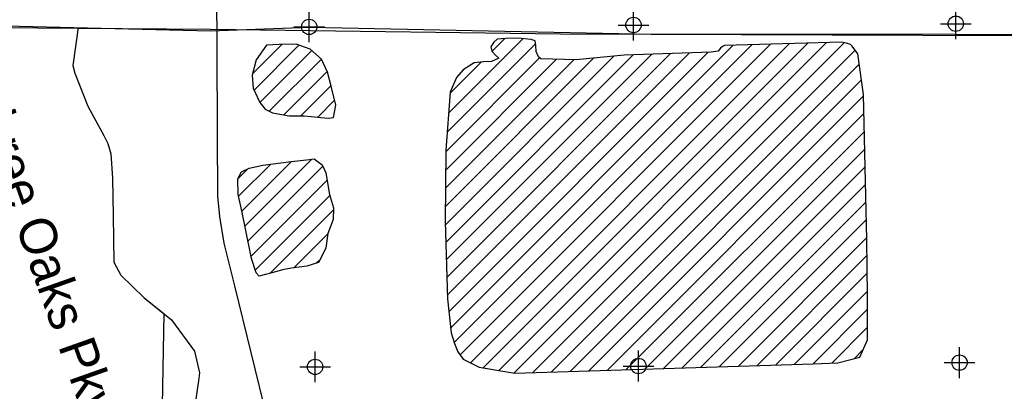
# Model space of a CAD drawing. Extents: x 164148 to 384280, y 737816 to 848299.
# Tile 14 of 41: x 236987 to 253013, y 779570 to 785614. Entities that reach past the tile are written whole.
import ezdxf

# ---------------------------------------------------------------- set-up
doc = ezdxf.new("R2010")
doc.units = 0
doc.header["$LTSCALE"] = 1200
doc.header["$PDMODE"] = 34
doc.header["$PDSIZE"] = 250
doc.layers.get('0').update_dxf_attribs({"linetype": 'CONTINUOUS'})
for name, color, linetype in [('MAJROADS', 9, 'CONTINUOUS'), ('SEC', 2, 'CONTINUOUS'), ('TEXT', 7, 'CONTINUOUS'), ('WETDBA', 11, 'CONTINUOUS'), ('WETFILL', 12, 'CONTINUOUS'), ('WSHEDS', 3, 'CONTINUOUS')]:
    doc.layers.add(name, color=color, linetype=linetype)

# ---------------------------------------------------------------- blocks, each defined once
blk = doc.blocks.new('*X')
at = {"color": 0}
for p, q in [((243971, 784102), (245174, 785305)), ((244676, 785102), (244883, 785309)), ((240780, 784740), (241252, 785212)), ((240803, 784469), (241533, 785198)), ((243947, 783783), (245385, 785221)), ((244001, 780598), (248601, 785198)), ((244058, 780361), (248904, 785207)), ((244154, 780163), (249207, 785216)), ((244322, 780035), (249511, 785224)), ((244533, 779952), (249814, 785233)), ((244785, 779910), (250117, 785241)), ((245037, 779868), (250409, 785239)), ((240897, 784267), (241743, 785113)), ((241050, 784126), (241899, 784975)), ((243915, 782279), (246655, 785019)), ((243916, 782574), (246329, 784987)), ((243922, 783169), (245721, 784969)), ((243923, 781992), (246971, 785041)), ((243925, 783467), (245450, 784993)), ((243931, 781706), (247277, 785052)), ((243939, 781419), (247582, 785063)), ((243946, 781133), (247887, 785074)), ((243971, 780863), (248193, 785085)), ((245339, 779875), (250583, 785118)), ((243919, 782872), (246007, 784961)), ((243994, 784420), (244499, 784925)), ((245643, 779885), (250651, 784892)), ((241285, 784067), (241992, 784774)), ((241562, 784050), (242053, 784540)), ((245948, 779894), (250688, 784634)), ((246252, 779904), (250723, 784375)), ((241839, 784031), (242111, 784304)), ((246556, 779913), (250729, 784086)), ((246860, 779923), (250735, 783798)), ((247164, 779932), (250741, 783510)), ((240551, 782744), (241072, 783265)), ((240601, 782500), (241409, 783308)), ((240652, 782256), (241744, 783347)), ((240702, 782012), (241922, 783232)), ((247468, 779942), (250748, 783222)), ((240540, 783027), (240702, 783189)), ((240753, 781768), (241991, 783006)), ((247772, 779952), (250754, 782933)), ((240823, 781543), (242036, 782756)), ((248076, 779961), (250760, 782645)), ((241064, 781490), (242091, 782517)), ((248380, 779971), (250766, 782357)), ((241448, 781579), (242000, 782132)), ((248684, 779980), (250773, 782069)), ((248988, 779990), (250778, 781779)), ((241815, 781652), (241877, 781714)), ((249292, 779999), (250782, 781489)), ((249597, 780009), (250787, 781200)), ((249901, 780019), (250789, 780907)), ((250207, 780030), (250789, 780612)), ((250576, 780105), (250713, 780242))]:
    blk.add_line(p, q, dxfattribs=at)

msp = doc.modelspace()

# ---------------------------------------------------------------- linework, layer by layer
at = {"layer": 'MAJROADS', "color": 0}
for points in [[(240073, 792256), (240195, 785452), (240202, 783450), (240208, 783043), (240209, 782743), (240239, 782413), (240311, 781982), (240481, 781285), (242077, 774777), (243438, 769563), (245392, 763377)], [(223310, 785338), (223747, 785469), (224200, 785533), (224938, 785536), (225885, 785562), (231172, 785514), (234004, 785518), (236308, 785525), (240094, 785431), (241704, 785493), (247007, 785386), (252211, 785381), (257556, 785366), (262811, 785502), (264412, 785507), (264537, 785472), (264579, 785413), (265033, 784505), (265517, 783228), (266794, 780319)], [(237940, 785485), (237854, 784872), (237883, 784744), (238095, 784208), (238357, 783731), (238419, 783603), (238471, 783435), (238500, 783037), (238509, 782426), (238517, 781671), (238635, 781457), (239012, 781088), (239458, 780732), (239832, 780222), (239913, 779871), (239900, 779739), (239850, 779411)]]:
    msp.add_lwpolyline(points, dxfattribs=at)
at = {"layer": 'SEC', "color": 0}
for p in [(246978, 785528), (252223, 785549), (241699, 785497), (241795, 779967), (247057, 779981), (252285, 780036)]:
    msp.add_point(p, dxfattribs=at)
at = {"layer": 'WETDBA', "color": 0}
for points in [[(244205, 780093), (244466, 779963), (245048, 779866), (249901, 780019), (250303, 780034), (250660, 780127), (250789, 780405), (250788, 781127), (250773, 782038), (250722, 784396), (250627, 785057), (250537, 785182), (250507, 785210), (250447, 785232), (250365, 785248), (248461, 785194), (248425, 785176), (248393, 785151), (248356, 785103), (248240, 785086), (246827, 785036), (246044, 784960), (245470, 784976), (245432, 785009), (245394, 785096), (245388, 785195), (245378, 785269), (245312, 785292), (245099, 785312), (244902, 785311), (244758, 785295), (244705, 785250), (244654, 785175), (244674, 785105), (244731, 785035), (244783, 784986), (244665, 784936), (244535, 784930), (244383, 784910), (244204, 784800), (244095, 784674), (243995, 784434), (243925, 783491), (243913, 782334), (243948, 781075), (244010, 780519), (244062, 780350), (244120, 780210)], [(242097, 784026), (242131, 784222), (242055, 784531), (241998, 784761), (241900, 784974), (241717, 785136), (241487, 785214), (241210, 785212), (241004, 785199), (240838, 784963), (240773, 784713), (240788, 784501), (240897, 784267), (240984, 784158), (241103, 784101), (241374, 784050), (241496, 784051), (241615, 784049), (241730, 784042), (241889, 784026), (242017, 784014)], [(240883, 781444), (240838, 781498), (240761, 781729), (240667, 782183), (240600, 782505), (240545, 782773), (240538, 783019), (240538, 783024), (240598, 783142), (240722, 783198), (240943, 783248), (241239, 783288), (241404, 783306), (241409, 783308), (241654, 783335), (241778, 783352), (241912, 783254), (241971, 783124), (242032, 782770), (242092, 782555), (242089, 782364), (242001, 782135), (241970, 781906), (241906, 781766), (241849, 781663), (241658, 781603), (241410, 781575), (241267, 781548), (241172, 781517)]]:
    msp.add_lwpolyline(points, close=True, dxfattribs=at)
at = {"layer": 'WSHEDS', "color": 0}
for points in [[(237939, 785478), (240091, 785462), (245789, 785383), (257580, 785343), (257387, 792224), (259946, 792267), (259946, 802778), (262546, 802778), (262583, 808023), (266601, 815769), (267069, 817502)], [(223310, 785338), (223747, 785469), (224200, 785533), (224938, 785536), (225885, 785562), (231172, 785514), (232653, 785519), (237939, 785478)], [(237940, 785485), (237854, 784872), (237883, 784744), (238095, 784208), (238357, 783731), (238419, 783603), (238471, 783435), (238500, 783037), (238509, 782426), (238517, 781671), (238635, 781457), (239012, 781088), (239331, 780834)], [(239331, 780834), (239273, 777560), (239594, 777493), (239834, 777400), (239988, 777339), (240140, 777250), (240179, 777062), (240253, 776624), (240238, 776377), (240193, 776188), (240068, 775995), (239974, 775806), (239857, 775674), (239199, 776446), (239214, 772034), (236488, 772042)]]:
    msp.add_lwpolyline(points, dxfattribs=at)

# ---------------------------------------------------------------- block references
at = {"layer": 'WETDBA', "color": 0}
msp.add_blockref('*X', (0, 0), dxfattribs=at)
msp.add_blockref('*X', (0, 0), dxfattribs=at)
at = {"layer": 'WETFILL', "color": 0}
msp.add_blockref('*X', (0, 0), dxfattribs=at)
msp.add_blockref('*X', (0, 0), dxfattribs=at)
msp.add_blockref('*X', (0, 0), dxfattribs=at)
msp.add_blockref('*X', (0, 0), dxfattribs=at)
msp.add_blockref('*X', (0, 0), dxfattribs=at)
msp.add_blockref('*X', (0, 0), dxfattribs=at)
msp.add_blockref('*X', (0, 0), dxfattribs=at)
msp.add_blockref('*X', (0, 0), dxfattribs=at)
msp.add_blockref('*X', (0, 0), dxfattribs=at)
msp.add_blockref('*X', (0, 0), dxfattribs=at)
msp.add_blockref('*X', (0, 0), dxfattribs=at)
msp.add_blockref('*X', (0, 0), dxfattribs=at)
msp.add_blockref('*X', (0, 0), dxfattribs=at)
msp.add_blockref('*X', (0, 0), dxfattribs=at)
msp.add_blockref('*X', (0, 0), dxfattribs=at)
msp.add_blockref('*X', (0, 0), dxfattribs=at)
msp.add_blockref('*X', (0, 0), dxfattribs=at)
msp.add_blockref('*X', (0, 0), dxfattribs=at)
msp.add_blockref('*X', (0, 0), dxfattribs=at)
msp.add_blockref('*X', (0, 0), dxfattribs=at)
msp.add_blockref('*X', (0, 0), dxfattribs=at)
msp.add_blockref('*X', (0, 0), dxfattribs=at)
msp.add_blockref('*X', (0, 0), dxfattribs=at)
msp.add_blockref('*X', (0, 0), dxfattribs=at)
msp.add_blockref('*X', (0, 0), dxfattribs=at)
msp.add_blockref('*X', (0, 0), dxfattribs=at)
msp.add_blockref('*X', (0, 0), dxfattribs=at)
msp.add_blockref('*X', (0, 0), dxfattribs=at)
msp.add_blockref('*X', (0, 0), dxfattribs=at)
msp.add_blockref('*X', (0, 0), dxfattribs=at)
msp.add_blockref('*X', (0, 0), dxfattribs=at)
msp.add_blockref('*X', (0, 0), dxfattribs=at)
msp.add_blockref('*X', (0, 0), dxfattribs=at)
msp.add_blockref('*X', (0, 0), dxfattribs=at)
msp.add_blockref('*X', (0, 0), dxfattribs=at)
msp.add_blockref('*X', (0, 0), dxfattribs=at)
msp.add_blockref('*X', (0, 0), dxfattribs=at)
msp.add_blockref('*X', (0, 0), dxfattribs=at)
msp.add_blockref('*X', (0, 0), dxfattribs=at)
msp.add_blockref('*X', (0, 0), dxfattribs=at)
msp.add_blockref('*X', (0, 0), dxfattribs=at)
msp.add_blockref('*X', (0, 0), dxfattribs=at)
msp.add_blockref('*X', (0, 0), dxfattribs=at)
msp.add_blockref('*X', (0, 0), dxfattribs=at)
msp.add_blockref('*X', (0, 0), dxfattribs=at)
msp.add_blockref('*X', (0, 0), dxfattribs=at)
msp.add_blockref('*X', (0, 0), dxfattribs=at)
msp.add_blockref('*X', (0, 0), dxfattribs=at)
msp.add_blockref('*X', (0, 0), dxfattribs=at)
msp.add_blockref('*X', (0, 0), dxfattribs=at)
msp.add_blockref('*X', (0, 0), dxfattribs=at)

# ---------------------------------------------------------------- texts
at = {"layer": 'TEXT', "color": 0}
msp.add_text('Three Oaks Pkwy', height=600, rotation=289.4793, dxfattribs=at).set_placement((236136, 784473))

doc.saveas('drawing.dxf')
